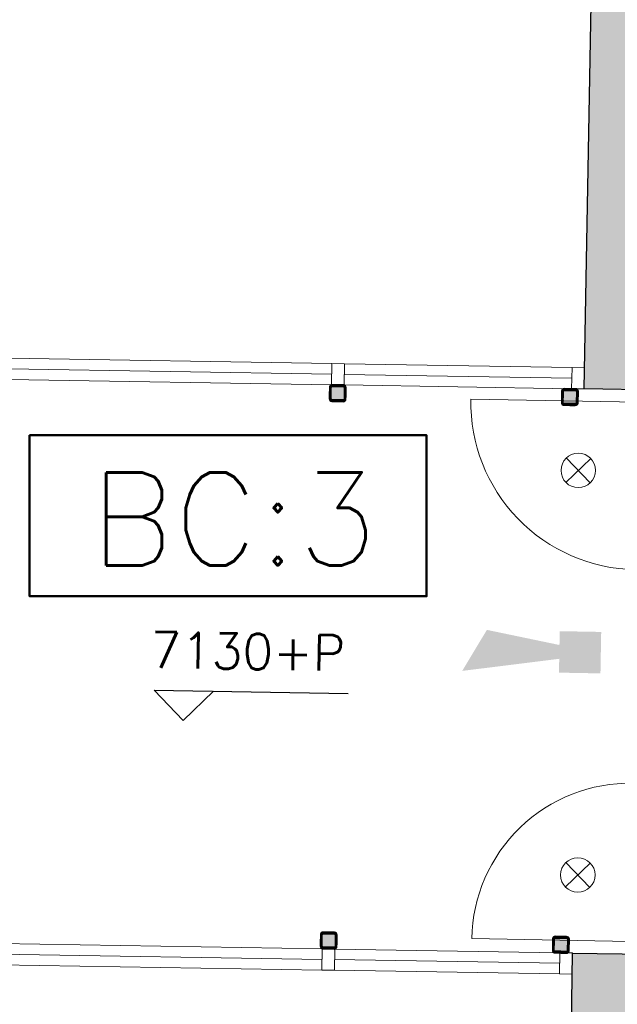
# Model space of a CAD drawing. Header units: millimetres. Extents: x -13022 to 1371524, y -38729 to 632593.
# Tile 227 of 256: x 1033957 to 1037166, y 12167 to 17457. Entities that reach past the tile are written whole.
import ezdxf

# ---------------------------------------------------------------- set-up
doc = ezdxf.new("R2010")
doc.units = ezdxf.units.MM
doc.header["$LTSCALE"] = 35
doc.set_wipeout_variables(frame=1)
for name, color, linetype, lineweight in [('A LIJN 4', 4, 'Continuous', 50), ('Al65----_beveiliging-inst', 92, 'Continuous', 9), ('B6 TEKST', 7, 'Continuous', 25), ('B95 tekst', 7, 'Continuous', 25)]:
    doc.layers.add(name, color=color, linetype=linetype, lineweight=lineweight)
for name, color, linetype in [('LAYER102', 1, 'Continuous'), ('LAYER111', 7, 'Continuous'), ('LAYER28', 7, 'Continuous'), ('LAYER30', 7, 'Continuous'), ('LAYER31', 7, 'Continuous')]:
    doc.layers.add(name, color=color, linetype=linetype)
doc.styles.add('Algemeen', font='simplex.shx', dxfattribs={"height": 2.5})
doc.styles.add('SIMPLEX', font='SIMPLEX.SHX', dxfattribs={"width": 0.75})
doc.styles.get("Standard").update_dxf_attribs({"font": 'simplex.shx'})
doc.dimstyles.new('~R----C~', dxfattribs={"dimtxt": 162, "dimasz": 180, "dimexe": 0.18, "dimexo": 0.0625, "dimgap": 16.2, "dimtad": 1, "dimdec": 0, "dimzin": 0, "dimdsep": 46, "dimtxsty": 'Standard', "dimcen": 0.09, "dimse1": 1, "dimse2": 1, "dimclrd": 7, "dimadec": 0, "dimazin": 0, "dimtfac": 1, "dimtdec": 4, "dimtmove": 0, "dimatfit": 3, "dimfxl": 1, "dimtolj": 1, "dimtzin": 0, "dimlwd": 13, "dimarcsym": 0})
pattern_1 = [(43.96863251, (692959.26735, 93845.67613), (-0.20827933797, 0.21591600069), []), (43.96863251, (692959.27117, 93845.88822), (-0.20827933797, 0.21591600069), [])]

# ---------------------------------------------------------------- blocks, each defined once
blk = doc.blocks.new('*D147')
at = {"layer": 'Defpoints', "color": 0, "linetype": 'Continuous', "transparency": 16777216}
for p in [(1037107.3, 22093.5), (1037064.3, 19707), (1028245.7, 16286.9)]:
    blk.add_point(p, dxfattribs=at)
at = {"layer": 'LAYER102', "color": 7, "linetype": 'Continuous', "lineweight": 13, "transparency": 16777216}
blk.add_line((1028533, 22247.8), (1036927.3, 22096.7), dxfattribs=at)
at = {"layer": 'LAYER102', "color": 7, "linetype": 'Continuous', "transparency": 16777216}
for points in [[(1028533.6, 22277.8), (1028532.5, 22217.8), (1028353, 22251.1)], [(1036927.9, 22126.7), (1036926.8, 22066.7), (1037107.3, 22093.5)]]:
    blk.add_solid(points, dxfattribs=at)
at = {"layer": 'LAYER102', "color": 0, "linetype": 'Continuous', "transparency": 16777216, "insert": (1032731.9, 22269.4), "char_height": 162, "attachment_point": 5, "rotation": 358.9686}
blk.add_mtext('\\A1;8756', dxfattribs=at)
blk = doc.blocks.new('Signaalgever (akoestisch)')
at = {"layer": 'Al65----_beveiliging-inst', "color": 10, "linetype": 'Continuous'}
for points in [[(3.713, 0), (3.713, 3.713), (0, 0), (0, 3.713)], [(10.233, 0), (12.377, 3.713), (3.713, 1.238), (3.713, 2.475)]]:
    blk.add_solid(points, dxfattribs=at)
blk = doc.blocks.new('Nevenindicator')
at = {"layer": 'Al65----_beveiliging-inst', "color": 92, "ltscale": 0.7}
for p, q in [((159.186, -81.935), (161.371, -79.75)), ((159.186, -79.75), (161.371, -81.935))]:
    blk.add_line(p, q, dxfattribs=at)
blk.add_circle((160.278, -80.842), 1.545, dxfattribs=at)

msp = doc.modelspace()

# ---------------------------------------------------------------- hatches: boundary and pattern name
at = {"layer": 'LAYER111', "linetype": 'Continuous', "lineweight": 5}
for points in [[(1037388.073, 15466.552), (1036987.884, 15473.522), (1037064.348, 19706.988), (1083437.143, 18951.852), (1083338.999, 12941.208), (1082938.997, 12948.128), (1083030.642, 18556.152), (1037457.095, 19300.524)], [(1035633.751, 15415.84, -0.41467129), (1035628.842, 15420.929), (1035629.922, 15480.919, -0.41398476), (1035635.011, 15485.828), (1035695.001, 15484.748, -0.41352727), (1035699.91, 15479.659), (1035698.83, 15419.669, -0.41398476), (1035693.741, 15414.76)], [(1036880.585, 15395.401, -0.41467129), (1036875.676, 15400.491), (1036876.756, 15460.481, -0.41398476), (1036881.845, 15465.39), (1036941.835, 15464.31, -0.41352727), (1036946.745, 15459.221), (1036945.665, 15399.231, -0.41398476), (1036940.575, 15394.322)], [(1035585.438, 12475.264, -0.41467129), (1035580.529, 12480.353), (1035581.609, 12540.344, -0.41398476), (1035586.698, 12545.253), (1035646.689, 12544.173, -0.41352727), (1035651.598, 12539.084), (1035650.518, 12479.093, -0.41398476), (1035645.429, 12474.184)], [(1036832.236, 12452.818, -0.41467129), (1036827.327, 12457.908), (1036828.407, 12517.898, -0.41398476), (1036833.496, 12522.807), (1036893.487, 12521.727, -0.41352727), (1036898.396, 12516.638), (1036897.316, 12456.648, -0.41398476), (1036892.227, 12451.738)]]:
    msp.add_hatch(color=254, dxfattribs=at).paths.add_polyline_path(points, flags=0)

# ---------------------------------------------------------------- linework, layer by layer
at = {"layer": 'A LIJN 4', "ltscale": 0.1}
msp.add_lwpolyline([(1034009.494, 15224.351), (1036141.655, 15224.351), (1036141.655, 14359.36), (1034009.494, 14359.36)], close=True, dxfattribs=at)
at = {"layer": 'B95 tekst'}
for p, q in [((1034678.074, 13854.883), (1035719.789, 13836.129)), ((1034678.074, 13854.883), (1034835.17, 13692.027)), ((1034998.026, 13849.123), (1034835.17, 13692.027))]:
    msp.add_line(p, q, dxfattribs=at)
at = {"layer": 'LAYER28', "color": 7, "linetype": 'Continuous', "lineweight": 25}
msp.add_lwpolyline([(1037388.073, 15466.552), (1036987.884, 15473.522), (1037064.348, 19706.988), (1083437.143, 18951.852), (1083338.999, 12941.208), (1082938.997, 12948.128), (1083030.642, 18556.152), (1037457.095, 19300.524)], close=True, dxfattribs=at)
for points in [[(1035708.829, 15419.489), (1035709.909, 15479.479, 0.41421358), (1035695.181, 15494.747), (1035635.191, 15495.827, 0.41421358), (1035619.923, 15481.099), (1035618.843, 15421.109, 0.41421358), (1035633.571, 15405.841), (1035693.561, 15404.761, 0.41421358), (1035708.829, 15419.489)], [(1035708.829, 15419.489), (1035709.909, 15479.479, 0.41421358), (1035695.181, 15494.747), (1035635.191, 15495.827, 0.41421358), (1035619.923, 15481.099), (1035618.843, 15421.109, 0.41421358), (1035633.571, 15405.841), (1035693.561, 15404.761, 0.41421358), (1035708.829, 15419.489)], [(1036955.663, 15399.051), (1036956.743, 15459.041, 0.41421358), (1036942.015, 15474.309), (1036882.025, 15475.389, 0.41421358), (1036866.758, 15460.661), (1036865.678, 15400.671, 0.41421358), (1036880.405, 15385.403), (1036940.395, 15384.323, 0.41421358), (1036955.663, 15399.051)], [(1036955.663, 15399.051), (1036956.743, 15459.041, 0.41421358), (1036942.015, 15474.309), (1036882.025, 15475.389, 0.41421358), (1036866.758, 15460.661), (1036865.678, 15400.671, 0.41421358), (1036880.405, 15385.403), (1036940.395, 15384.323, 0.41421358), (1036955.663, 15399.051)], [(1035660.516, 12478.913), (1035661.596, 12538.904, 0.41421358), (1035646.869, 12554.171), (1035586.878, 12555.251, 0.41421358), (1035571.611, 12540.524), (1035570.531, 12480.533, 0.41421358), (1035585.258, 12465.266), (1035645.249, 12464.186, 0.41421358), (1035660.516, 12478.913)], [(1035660.516, 12478.913), (1035661.596, 12538.904, 0.41421358), (1035646.869, 12554.171), (1035586.878, 12555.251, 0.41421358), (1035571.611, 12540.524), (1035570.531, 12480.533, 0.41421358), (1035585.258, 12465.266), (1035645.249, 12464.186, 0.41421358), (1035660.516, 12478.913)], [(1036907.314, 12456.468), (1036908.394, 12516.458, 0.41421358), (1036893.667, 12531.726), (1036833.676, 12532.806, 0.41421358), (1036818.409, 12518.078), (1036817.329, 12458.088, 0.41421358), (1036832.056, 12442.82), (1036892.047, 12441.74, 0.41421358), (1036907.314, 12456.468)], [(1036907.314, 12456.468), (1036908.394, 12516.458, 0.41421358), (1036893.667, 12531.726), (1036833.676, 12532.806, 0.41421358), (1036818.409, 12518.078), (1036817.329, 12458.088, 0.41421358), (1036832.056, 12442.82), (1036892.047, 12441.74, 0.41421358), (1036907.314, 12456.468)]]:
    msp.add_lwpolyline(points, format="xyb", close=True, dxfattribs=at)
at = {"layer": 'LAYER30', "color": 7, "linetype": 'Continuous', "lineweight": 18}
for points in [[(1033897.723, 15638.233), (1035633.429, 15609.768)], [(1035700.42, 15608.671), (1036922.757, 15588.603)], [(1033896.822, 15581.24), (1035632.528, 15552.775)], [(1033895.858, 15524.248), (1035631.565, 15495.783)], [(1035699.519, 15551.678), (1036921.856, 15531.61)], [(1035698.556, 15494.686), (1036920.893, 15474.626)], [(1033846.055, 12493.935), (1035581.823, 12465.398)], [(1033845.154, 12436.942), (1035580.922, 12408.405)], [(1035648.814, 12464.294), (1036857.901, 12444.379)], [(1033844.191, 12379.95), (1035579.958, 12351.413)], [(1035647.913, 12407.301), (1036857, 12387.386)], [(1035646.949, 12350.309), (1036856.037, 12330.394)]]:
    msp.add_lwpolyline(points, dxfattribs=at)
for points in [[(1035633.429, 15609.768), (1035700.42, 15608.671), (1035698.556, 15494.686), (1035631.565, 15495.783)], [(1035633.429, 15609.768), (1035700.42, 15608.671), (1035698.556, 15494.686), (1035631.565, 15495.783)], [(1036922.757, 15588.603), (1036989.748, 15587.507), (1036987.884, 15473.522), (1036920.893, 15474.626)], [(1035581.823, 12465.398), (1035648.814, 12464.294), (1035646.949, 12350.309), (1035579.958, 12351.413)], [(1035581.823, 12465.398), (1035648.814, 12464.294), (1035646.949, 12350.309), (1035579.958, 12351.413)], [(1036857.901, 12444.379), (1036924.892, 12443.274), (1036923.028, 12329.289), (1036856.037, 12330.394)]]:
    msp.add_lwpolyline(points, close=True, dxfattribs=at)

# ---------------------------------------------------------------- block references
at = {"ltscale": 0.1, "xscale": 60, "yscale": 60, "zscale": 60, "rotation": 178.9686325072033}
msp.add_blockref('Signaalgever (akoestisch)', (1037079.508, 14167.773), dxfattribs=at)
at = {"layer": 'Al65----_beveiliging-inst', "xscale": 60, "yscale": 60, "zscale": 60, "rotation": 358.9686325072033}
for p in [(1027428.753, 20058.46), (1027425.827, 17884.724)]:
    msp.add_blockref('Nevenindicator', p, dxfattribs=at)

# ---------------------------------------------------------------- texts
at = {"layer": 'B6 TEKST', "style": 'SIMPLEX'}
msp.add_text('7130+P', height=192, rotation=358.968633, dxfattribs=at).set_placement((1034657.575, 13976.255))
at = {"layer": 'B95 tekst', "insert": (1035106.558, 15024.745), "char_height": 500, "width": 13151.73817, "attachment_point": 2, "style": 'Algemeen'}
msp.add_mtext('BC:3', dxfattribs=at)

# ---------------------------------------------------------------- dimensions: what is measured, and where the dimension line sits
at = {"layer": 'LAYER102', "color": 7, "linetype": 'Continuous'}
dim = msp.add_linear_dim(base=(1037107.31, 22093.46), p1=(1028245.67, 16286.902), p2=(1037064.348, 19706.988), angle=358.968633, dimstyle='~R----C~', dxfattribs=at)
dim.commit()
dim.dimension.update_dxf_attribs({"geometry": '*D147', "text_midpoint": (1032731.926, 22269.445)})

# ---------------------------------------------------------------- next in the draw order: wipeouts: each hides what was drawn before it
at = {"linetype": 'Continuous'}
for points in [[(1035633.571, 15405.841), (1035626.108, 15407.984), (1035620.708, 15413.574), (1035618.843, 15421.109), (1035619.923, 15481.099), (1035622.058, 15488.562), (1035627.656, 15493.954), (1035635.191, 15495.827), (1035695.181, 15494.747), (1035702.644, 15492.604), (1035708.044, 15487.014), (1035709.909, 15479.479), (1035708.829, 15419.489), (1035706.694, 15412.026), (1035701.096, 15406.634), (1035693.561, 15404.761), (1035663.566, 15405.301), (1035663.746, 15415.3), (1035693.741, 15414.76), (1035697.298, 15416.157), (1035698.83, 15419.669), (1035699.91, 15479.659), (1035698.506, 15483.224), (1035695.001, 15484.748), (1035635.011, 15485.828), (1035631.454, 15484.431), (1035629.922, 15480.919), (1035628.842, 15420.929), (1035630.247, 15417.364), (1035633.751, 15415.84), (1035663.746, 15415.3), (1035663.566, 15405.301)], [(1036880.405, 15385.403), (1036872.942, 15387.546), (1036867.542, 15393.136), (1036865.678, 15400.671), (1036866.758, 15460.661), (1036868.892, 15468.124), (1036874.49, 15473.516), (1036882.025, 15475.389), (1036942.015, 15474.309), (1036949.478, 15472.166), (1036954.878, 15466.576), (1036956.743, 15459.041), (1036955.663, 15399.051), (1036953.528, 15391.588), (1036947.93, 15386.196), (1036940.395, 15384.323), (1036910.4, 15384.863), (1036910.58, 15394.862), (1036940.575, 15394.322), (1036944.132, 15395.719), (1036945.665, 15399.231), (1036946.745, 15459.221), (1036945.34, 15462.786), (1036941.835, 15464.31), (1036881.845, 15465.39), (1036878.288, 15463.993), (1036876.756, 15460.481), (1036875.676, 15400.491), (1036877.081, 15396.926), (1036880.585, 15395.401), (1036910.58, 15394.862), (1036910.4, 15384.863)], [(1035585.258, 12465.266), (1035577.796, 12467.408), (1035572.396, 12472.999), (1035570.531, 12480.533), (1035571.611, 12540.524), (1035573.746, 12547.986), (1035579.343, 12553.379), (1035586.878, 12555.251), (1035646.869, 12554.171), (1035654.331, 12552.029), (1035659.732, 12546.438), (1035661.596, 12538.904), (1035660.516, 12478.913), (1035658.382, 12471.451), (1035652.784, 12466.058), (1035645.249, 12464.186), (1035615.254, 12464.726), (1035615.434, 12474.724), (1035645.429, 12474.184), (1035648.986, 12475.581), (1035650.518, 12479.093), (1035651.598, 12539.084), (1035650.193, 12542.649), (1035646.689, 12544.173), (1035586.698, 12545.253), (1035583.141, 12543.856), (1035581.609, 12540.344), (1035580.529, 12480.353), (1035581.934, 12476.788), (1035585.438, 12475.264), (1035615.434, 12474.724), (1035615.254, 12464.726)], [(1036832.056, 12442.82), (1036824.594, 12444.963), (1036819.194, 12450.553), (1036817.329, 12458.088), (1036818.409, 12518.078), (1036820.544, 12525.541), (1036826.141, 12530.933), (1036833.676, 12532.806), (1036893.667, 12531.726), (1036901.129, 12529.583), (1036906.53, 12523.993), (1036908.394, 12516.458), (1036907.314, 12456.468), (1036905.18, 12449.005), (1036899.582, 12443.613), (1036892.047, 12441.74), (1036862.052, 12442.28), (1036862.232, 12452.278), (1036892.227, 12451.738), (1036895.784, 12453.136), (1036897.316, 12456.648), (1036898.396, 12516.638), (1036896.991, 12520.203), (1036893.487, 12521.727), (1036833.496, 12522.807), (1036829.939, 12521.41), (1036828.407, 12517.898), (1036827.327, 12457.908), (1036828.732, 12454.343), (1036832.236, 12452.818), (1036862.232, 12452.278), (1036862.052, 12442.28)]]:
    msp.add_wipeout(points, dxfattribs=at).dxf.layer = 'LAYER111'

# ---------------------------------------------------------------- next in the draw order: hatches: boundary and pattern name
at = {"layer": 'LAYER111', "linetype": 'Continuous', "lineweight": 5}
msp.add_hatch(color=254, dxfattribs=at).paths.add_polyline_path([(1036857.488, 7501.249), (1036924.801, 12441.682), (1037324.768, 12436.232), (1037263.927, 7893.497), (1082844.459, 7158.61), (1082918.802, 11708.29), (1083318.742, 11701.371), (1083237.902, 6752.603)], flags=0)
at = {"layer": 'LAYER28', "linetype": 'Continuous', "lineweight": 13}
h = msp.add_hatch(dxfattribs=at)
h.set_pattern_fill('~A--FYV~', angle=-1.031367, style=0, pattern_type=0)
h.set_pattern_definition(pattern_1)
h.paths.add_polyline_path([(1035663.566, 15405.301), (1035663.746, 15415.3), (1035633.751, 15415.84, -0.41421358), (1035628.842, 15420.929), (1035629.922, 15480.919, -0.41421358), (1035635.011, 15485.828), (1035695.001, 15484.748, -0.41421358), (1035699.91, 15479.659), (1035698.83, 15419.669, -0.41421358), (1035693.741, 15414.76), (1035663.746, 15415.3), (1035663.566, 15405.301), (1035693.561, 15404.761, 0.41421358), (1035708.829, 15419.489), (1035709.909, 15479.479, 0.41421358), (1035695.181, 15494.747), (1035635.191, 15495.827, 0.41421358), (1035619.923, 15481.099), (1035618.843, 15421.109, 0.41421358), (1035633.571, 15405.841)], flags=0)
h = msp.add_hatch(dxfattribs=at)
h.set_pattern_fill('~A--FYV~', angle=-1.031367, style=0, pattern_type=0)
h.set_pattern_definition(pattern_1)
h.paths.add_polyline_path([(1036910.4, 15384.863), (1036910.58, 15394.862), (1036880.585, 15395.401, -0.41421358), (1036875.676, 15400.491), (1036876.756, 15460.481, -0.41421358), (1036881.845, 15465.39), (1036941.835, 15464.31, -0.41421358), (1036946.745, 15459.221), (1036945.665, 15399.231, -0.41421358), (1036940.575, 15394.322), (1036910.58, 15394.862), (1036910.4, 15384.863), (1036940.395, 15384.323, 0.41421358), (1036955.663, 15399.051), (1036956.743, 15459.041, 0.41421358), (1036942.015, 15474.309), (1036882.025, 15475.389, 0.41421358), (1036866.758, 15460.661), (1036865.678, 15400.671, 0.41421358), (1036880.405, 15385.403)], flags=0)
h = msp.add_hatch(dxfattribs=at)
h.set_pattern_fill('~A--FYV~', angle=-1.031367, style=0, pattern_type=0)
h.set_pattern_definition(pattern_1)
h.paths.add_polyline_path([(1035615.254, 12464.726), (1035615.434, 12474.724), (1035585.438, 12475.264, -0.41421358), (1035580.529, 12480.353), (1035581.609, 12540.344, -0.41421358), (1035586.698, 12545.253), (1035646.689, 12544.173, -0.41421358), (1035651.598, 12539.084), (1035650.518, 12479.093, -0.41421358), (1035645.429, 12474.184), (1035615.434, 12474.724), (1035615.254, 12464.726), (1035645.249, 12464.186, 0.41421358), (1035660.516, 12478.913), (1035661.596, 12538.904, 0.41421358), (1035646.869, 12554.171), (1035586.878, 12555.251, 0.41421358), (1035571.611, 12540.524), (1035570.531, 12480.533, 0.41421358), (1035585.258, 12465.266)], flags=0)
h = msp.add_hatch(dxfattribs=at)
h.set_pattern_fill('~A--FYV~', angle=-1.031367, style=0, pattern_type=0)
h.set_pattern_definition(pattern_1)
h.paths.add_polyline_path([(1036862.052, 12442.28), (1036862.232, 12452.278), (1036832.236, 12452.818, -0.41421358), (1036827.327, 12457.908), (1036828.407, 12517.898, -0.41421358), (1036833.496, 12522.807), (1036893.487, 12521.727, -0.41421358), (1036898.396, 12516.638), (1036897.316, 12456.648, -0.41421358), (1036892.227, 12451.738), (1036862.232, 12452.278), (1036862.052, 12442.28), (1036892.047, 12441.74, 0.41421358), (1036907.314, 12456.468), (1036908.394, 12516.458, 0.41421358), (1036893.667, 12531.726), (1036833.676, 12532.806, 0.41421358), (1036818.409, 12518.078), (1036817.329, 12458.088, 0.41421358), (1036832.056, 12442.82)], flags=0)

# ---------------------------------------------------------------- next in the draw order: linework, layer by layer
at = {"layer": 'LAYER28', "color": 7, "linetype": 'Continuous', "lineweight": 25}
for points in [[(1035663.566, 15405.301), (1035663.746, 15415.3), (1035633.751, 15415.84, -0.41421358), (1035628.842, 15420.929), (1035629.922, 15480.919, -0.41421358), (1035635.011, 15485.828), (1035695.001, 15484.748, -0.41421358), (1035699.91, 15479.659), (1035698.83, 15419.669, -0.41421358), (1035693.741, 15414.76), (1035663.746, 15415.3), (1035663.566, 15405.301), (1035693.561, 15404.761, 0.41421358), (1035708.829, 15419.489), (1035709.909, 15479.479, 0.41421358), (1035695.181, 15494.747), (1035635.191, 15495.827, 0.41421358), (1035619.923, 15481.099), (1035618.843, 15421.109, 0.41421358), (1035633.571, 15405.841)], [(1036910.4, 15384.863), (1036910.58, 15394.862), (1036880.585, 15395.401, -0.41421358), (1036875.676, 15400.491), (1036876.756, 15460.481, -0.41421358), (1036881.845, 15465.39), (1036941.835, 15464.31, -0.41421358), (1036946.745, 15459.221), (1036945.665, 15399.231, -0.41421358), (1036940.575, 15394.322), (1036910.58, 15394.862), (1036910.4, 15384.863), (1036940.395, 15384.323, 0.41421358), (1036955.663, 15399.051), (1036956.743, 15459.041, 0.41421358), (1036942.015, 15474.309), (1036882.025, 15475.389, 0.41421358), (1036866.758, 15460.661), (1036865.678, 15400.671, 0.41421358), (1036880.405, 15385.403)], [(1035615.254, 12464.726), (1035615.434, 12474.724), (1035585.438, 12475.264, -0.41421358), (1035580.529, 12480.353), (1035581.609, 12540.344, -0.41421358), (1035586.698, 12545.253), (1035646.689, 12544.173, -0.41421358), (1035651.598, 12539.084), (1035650.518, 12479.093, -0.41421358), (1035645.429, 12474.184), (1035615.434, 12474.724), (1035615.254, 12464.726), (1035645.249, 12464.186, 0.41421358), (1035660.516, 12478.913), (1035661.596, 12538.904, 0.41421358), (1035646.869, 12554.171), (1035586.878, 12555.251, 0.41421358), (1035571.611, 12540.524), (1035570.531, 12480.533, 0.41421358), (1035585.258, 12465.266)], [(1036862.052, 12442.28), (1036862.232, 12452.278), (1036832.236, 12452.818, -0.41421358), (1036827.327, 12457.908), (1036828.407, 12517.898, -0.41421358), (1036833.496, 12522.807), (1036893.487, 12521.727, -0.41421358), (1036898.396, 12516.638), (1036897.316, 12456.648, -0.41421358), (1036892.227, 12451.738), (1036862.232, 12452.278), (1036862.052, 12442.28), (1036892.047, 12441.74, 0.41421358), (1036907.314, 12456.468), (1036908.394, 12516.458, 0.41421358), (1036893.667, 12531.726), (1036833.676, 12532.806, 0.41421358), (1036818.409, 12518.078), (1036817.329, 12458.088, 0.41421358), (1036832.056, 12442.82)]]:
    msp.add_lwpolyline(points, format="xyb", close=True, dxfattribs=at)
msp.add_lwpolyline([(1036857.488, 7501.249), (1036924.801, 12441.682), (1037324.768, 12436.232), (1037263.927, 7893.497), (1082844.459, 7158.61), (1082918.802, 11708.29), (1083318.742, 11701.371), (1083237.902, 6752.603)], close=True, dxfattribs=at)
at = {"layer": 'LAYER31', "color": 7, "linetype": 'Continuous', "lineweight": 18}
for points in [[(1037278.696, 15401.432), (1036379.591, 15417.618, 0.41421361), (1037262.51, 14502.359)], [(1037234.301, 12504.871), (1036384.376, 12520.172, -0.41421361), (1037249.602, 13354.827)]]:
    msp.add_lwpolyline(points, format="xyb", dxfattribs=at)

# ---------------------------------------------------------------- next in the draw order: texts
at = {"layer": 'LAYER102', "color": 7, "linetype": 'Continuous', "lineweight": 0, "insert": (1150299.296, 12022.799), "char_height": 162, "attachment_point": 7, "rotation": 358.968633, "line_spacing_factor": 1.333333}
msp.add_mtext("\\pi-1227.7;{\\fArial|b1|i0|c0|p34;\\H1.2346x;bijeenkomstruimte\\P\\pi-1086.7;'panorama-deck'\\fArial|b0|i0|c0|p34;\\H0.81x;\\P\\pi-925.11;bijeenkomstfunctie \\P\\pi-453.52;116,4 m2}", dxfattribs=at)

doc.saveas('drawing.dxf')
